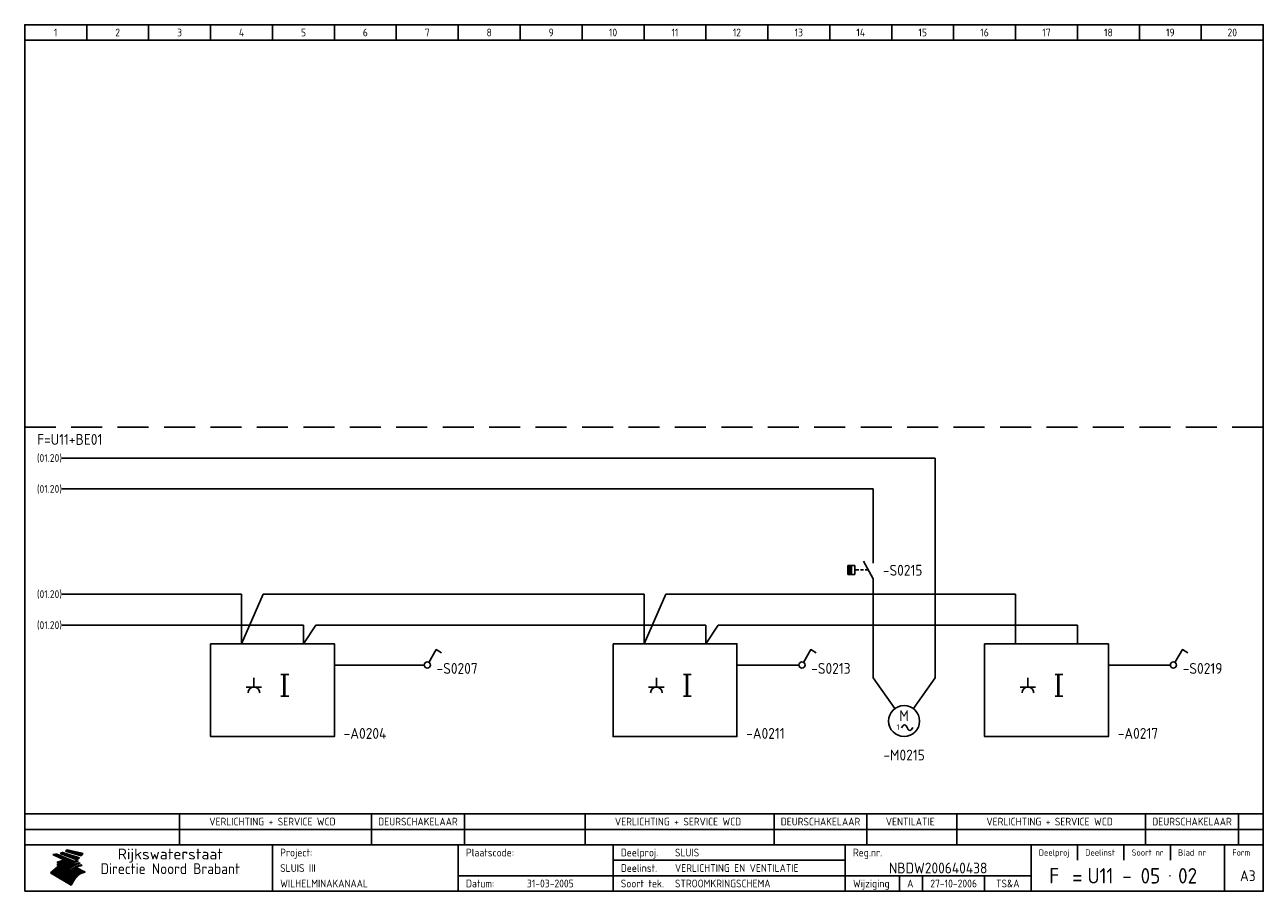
# Model space of a CAD drawing. Extents: x 10 to 410, y 10 to 290.
import ezdxf
from ezdxf.enums import TextEntityAlignment as Align

# ---------------------------------------------------------------- set-up
doc = ezdxf.new("R2010")
doc.units = 0
doc.header["$LTSCALE"] = 10
doc.header["$MEASUREMENT"] = 0
doc.linetypes.add('DASHED', pattern=[0.75, 0.5, -0.25])
doc.layers.get('0').update_dxf_attribs({"linetype": 'CONTINUOUS'})
for name, color, linetype in [('0-25', 7, 'CONTINUOUS'), ('0-35', 2, 'CONTINUOUS'), ('0-50', 3, 'CONTINUOUS'), ('B-25', 7, 'CONTINUOUS'), ('B-35', 2, 'CONTINUOUS'), ('S-25', 7, 'CONTINUOUS')]:
    doc.layers.add(name, color=color, linetype=linetype)
doc.styles.add('ISO', font='iso.shx')
doc.styles.get("Standard").update_dxf_attribs({"font": 'iso.shx'})

# ---------------------------------------------------------------- blocks, each defined once
blk = doc.blocks.new('KADERA3')
at = {"layer": '0-25'}
for p, q in [((30, 285), (30, 290)), ((50, 285), (50, 290)), ((70, 285), (70, 290)), ((90, 285), (90, 290)), ((110, 285), (110, 290)), ((130, 285), (130, 290)), ((150, 285), (150, 290)), ((170, 285), (170, 290)), ((190, 285), (190, 290)), ((210, 285), (210, 290)), ((230, 285), (230, 290)), ((250, 285), (250, 290)), ((270, 285), (270, 290)), ((290, 285), (290, 290)), ((310, 285), (310, 290)), ((330, 285), (330, 290)), ((350, 285), (350, 290)), ((370, 285), (370, 290)), ((390, 285), (390, 290)), ((10, 285), (410, 285)), ((410, 35), (10, 35)), ((410, 30), (10, 30)), ((350, 25), (350, 20)), ((365, 25), (365, 20)), ((380, 25), (380, 20)), ((200, 20), (275, 20)), ((150, 15), (335, 15)), ((292.5, 15), (292.5, 10)), ((300, 15), (300, 10)), ((320, 15), (320, 10))]:
    blk.add_line(p, q, dxfattribs=at)
at = {"layer": '0-25', "color": 7}
for p, q in [((19.1, 21.89), (25.12, 19)), ((19.1, 21.89), (25.12, 19)), ((19.17, 21.86), (20.7, 21.86)), ((19.29, 21.8), (20.83, 21.8)), ((19.4, 21.75), (20.96, 21.75)), ((19.52, 21.69), (21.09, 21.69)), ((19.64, 21.63), (21.22, 21.63)), ((19.74, 21.92), (20.56, 21.92)), ((19.75, 21.58), (21.36, 21.58)), ((19.87, 21.52), (21.49, 21.52)), ((19.99, 21.47), (21.62, 21.47)), ((20.11, 21.41), (21.75, 21.41)), ((20.22, 21.35), (21.88, 21.35)), ((20.25, 21.97), (20.43, 21.97)), ((20.34, 21.3), (22.02, 21.3)), ((20.38, 21.99), (26.02, 19.59)), ((20.38, 21.99), (26.02, 19.59)), ((20.46, 21.24), (22.15, 21.24)), ((20.57, 21.18), (22.28, 21.18)), ((20.69, 21.13), (22.41, 21.13)), ((20.81, 21.07), (22.55, 21.07)), ((20.92, 21.02), (22.68, 21.02)), ((21.04, 20.96), (22.81, 20.96)), ((21.16, 20.9), (22.94, 20.9)), ((21.27, 20.85), (23.07, 20.85)), ((21.39, 20.79), (23.21, 20.79)), ((21.47, 22.25), (26.83, 20.19)), ((21.47, 22.25), (26.83, 20.19)), ((21.49, 22.25), (23.07, 22.25)), ((21.51, 20.73), (23.34, 20.73)), ((21.6, 22.2), (23.25, 22.2)), ((21.63, 20.68), (23.47, 20.68)), ((21.65, 22.31), (22.89, 22.31)), ((21.74, 20.62), (23.6, 20.62)), ((21.75, 22.14), (23.42, 22.14)), ((21.8, 22.37), (22.71, 22.37)), ((21.86, 20.57), (23.73, 20.57)), ((21.9, 22.08), (23.6, 22.08)), ((21.94, 22.42), (22.53, 22.42)), ((21.98, 20.51), (23.87, 20.51)), ((22.04, 22.03), (23.78, 22.03)), ((22.06, 22.48), (22.36, 22.48)), ((22.09, 20.45), (24, 20.45)), ((22.18, 22.53), (27.65, 20.8)), ((22.18, 22.53), (27.65, 20.8)), ((22.19, 21.97), (23.96, 21.97)), ((22.21, 20.4), (24.13, 20.4)), ((22.33, 20.34), (24.26, 20.34)), ((22.34, 21.92), (24.13, 21.92)), ((22.37, 20), (23.08, 20)), ((22.44, 20.28), (24.4, 20.28)), ((22.48, 21.86), (24.31, 21.86)), ((22.49, 20.06), (23.04, 20.06)), ((22.56, 20.23), (24.53, 20.23)), ((22.61, 20.12), (22.93, 20.12)), ((22.63, 21.8), (24.49, 21.8)), ((22.68, 20.17), (24.66, 20.17)), ((22.71, 20.17), (22.82, 20.17)), ((23.11, 20.02), (22.77, 20.2)), ((23.11, 20.02), (22.77, 20.2)), ((22.78, 21.75), (24.67, 21.75)), ((22.79, 20.12), (24.79, 20.12)), ((22.91, 20.06), (24.92, 20.06)), ((22.92, 21.69), (24.85, 21.69)), ((23.03, 20), (25.06, 20)), ((23.07, 21.63), (25.02, 21.63)), ((23.14, 22.99), (28.22, 21.46)), ((23.14, 22.99), (28.22, 21.46)), ((23.15, 22.98), (25.33, 22.98)), ((23.22, 21.58), (25.2, 21.58)), ((23.23, 23.04), (25.09, 23.04)), ((23.32, 23.1), (24.84, 23.1)), ((23.34, 22.93), (25.57, 22.93)), ((23.36, 21.52), (25.38, 21.52)), ((23.4, 23.15), (24.6, 23.15)), ((23.49, 23.21), (24.36, 23.21)), ((23.51, 21.47), (25.56, 21.47)), ((23.52, 22.87), (25.81, 22.87)), ((23.57, 23.27), (24.12, 23.27)), ((23.64, 23.32), (23.87, 23.32)), ((23.66, 21.41), (25.74, 21.41)), ((23.7, 23.36), (28.82, 22.17)), ((23.7, 23.36), (28.82, 22.17)), ((23.71, 22.82), (26.06, 22.82)), ((23.8, 21.35), (25.91, 21.35)), ((23.9, 22.76), (26.3, 22.76)), ((23.95, 21.3), (26.09, 21.3)), ((24.09, 22.7), (26.54, 22.7)), ((24.09, 21.24), (26.27, 21.24)), ((24.24, 21.18), (26.45, 21.18)), ((24.27, 22.65), (26.78, 22.65)), ((24.39, 21.13), (26.62, 21.13)), ((24.46, 22.59), (27.03, 22.59)), ((24.53, 21.07), (26.8, 21.07)), ((24.65, 22.53), (27.27, 22.53)), ((24.68, 21.02), (26.98, 21.02)), ((24.83, 20.96), (27.16, 20.96)), ((24.84, 22.48), (27.51, 22.48)), ((24.97, 20.9), (27.34, 20.9)), ((25.02, 22.42), (27.75, 22.42)), ((25.12, 20.85), (27.51, 20.85)), ((25.21, 22.37), (28, 22.37)), ((25.27, 20.79), (27.63, 20.79)), ((25.4, 22.31), (28.24, 22.31)), ((25.41, 20.73), (27.57, 20.73)), ((25.56, 20.68), (27.51, 20.68)), ((25.58, 22.25), (28.48, 22.25)), ((25.71, 20.62), (27.44, 20.62)), ((25.77, 22.2), (28.72, 22.2)), ((25.85, 20.57), (27.37, 20.57)), ((25.96, 22.14), (28.79, 22.14)), ((26, 20.51), (27.29, 20.51)), ((26.15, 22.08), (28.75, 22.08)), ((26.15, 20.45), (27.22, 20.45)), ((26.29, 20.4), (27.14, 20.4)), ((26.33, 22.03), (28.71, 22.03)), ((26.44, 20.34), (27.06, 20.34)), ((26.52, 21.97), (28.66, 21.97)), ((26.59, 20.28), (26.97, 20.28)), ((26.71, 21.92), (28.62, 21.92)), ((26.73, 20.23), (26.89, 20.23)), ((26.9, 21.86), (28.57, 21.86)), ((27.08, 21.8), (28.52, 21.8)), ((27.27, 21.75), (28.48, 21.75)), ((27.46, 21.69), (28.43, 21.69)), ((27.65, 21.63), (28.38, 21.63)), ((27.83, 21.58), (28.33, 21.58)), ((28.02, 21.52), (28.28, 21.52)), ((28.21, 21.47), (28.22, 21.47)), ((20.58, 17.88), (18.3, 16)), ((20.58, 17.88), (18.3, 16)), ((24.94, 11.97), (18.3, 16)), ((24.94, 11.97), (18.3, 16)), ((18.31, 16.01), (20.96, 16.01)), ((18.38, 16.07), (21.46, 16.07)), ((18.45, 16.12), (21.88, 16.12)), ((18.52, 16.18), (22.15, 16.18)), ((18.59, 16.23), (22.38, 16.23)), ((18.65, 16.29), (22.58, 16.29)), ((18.72, 16.35), (22.75, 16.35)), ((18.79, 16.4), (22.91, 16.4)), ((18.86, 16.46), (20.6, 16.46)), ((18.93, 16.52), (20.6, 16.52)), ((18.99, 16.57), (20.6, 16.57)), ((19.06, 16.63), (20.6, 16.63)), ((19.13, 16.68), (20.6, 16.68)), ((19.2, 16.74), (20.6, 16.74)), ((19.27, 16.8), (20.6, 16.8)), ((19.33, 16.85), (21.07, 16.85)), ((19.4, 16.91), (21.55, 16.91)), ((19.47, 16.97), (21.88, 16.97)), ((19.54, 17.02), (22.13, 17.02)), ((19.61, 17.08), (22.34, 17.08)), ((19.67, 17.13), (20.6, 17.13)), ((19.74, 17.19), (20.6, 17.19)), ((19.81, 17.25), (20.6, 17.25)), ((19.88, 17.3), (20.6, 17.3)), ((19.95, 17.36), (20.6, 17.36)), ((20.01, 17.42), (20.6, 17.42)), ((20.08, 17.47), (20.93, 17.47)), ((20.15, 17.53), (21.26, 17.53)), ((20.22, 17.58), (21.51, 17.58)), ((20.29, 17.64), (21.72, 17.64)), ((20.35, 17.7), (21.9, 17.7)), ((20.42, 17.75), (22.07, 17.75)), ((20.49, 17.81), (22.22, 17.81)), ((20.56, 17.87), (22.36, 17.87)), ((20.6, 19.11), (20.58, 19.51)), ((20.6, 19.11), (20.58, 19.51)), ((20.58, 19.5), (22.09, 19.5)), ((20.58, 19.44), (21.95, 19.44)), ((20.59, 19.38), (21.79, 19.38)), ((20.59, 19.33), (21.62, 19.33)), ((20.59, 19.27), (21.42, 19.27)), ((20.6, 19.22), (21.2, 19.22)), ((20.6, 19.16), (20.93, 19.16)), ((20.6, 19.11), (20.69, 19.12)), ((20.6, 19.11), (20.69, 19.12)), ((20.6, 18.79), (20.77, 18.81)), ((20.6, 18.79), (20.77, 18.81)), ((20.6, 18.29), (20.6, 18.79)), ((20.6, 18.29), (20.6, 18.79)), ((20.6, 18.77), (22.46, 18.77)), ((20.6, 18.71), (22.33, 18.71)), ((20.6, 18.65), (22.19, 18.65)), ((20.6, 18.6), (22.04, 18.6)), ((20.6, 18.54), (21.87, 18.54)), ((20.6, 18.48), (21.68, 18.48)), ((20.6, 18.43), (21.46, 18.43)), ((20.6, 18.37), (21.21, 18.37)), ((20.6, 18.32), (20.87, 18.32)), ((20.6, 18.29), (20.88, 18.32)), ((20.6, 18.29), (20.88, 18.32)), ((20.6, 17.88), (20.86, 17.91)), ((20.6, 17.88), (20.86, 17.91)), ((20.6, 17.43), (20.97, 17.48)), ((20.6, 17.43), (20.97, 17.48)), ((20.6, 17.43), (20.6, 17.09)), ((20.6, 17.43), (20.6, 17.09)), ((20.6, 17.09), (21.26, 17.16)), ((20.6, 17.09), (21.26, 17.16)), ((20.6, 16.8), (21.37, 16.89)), ((20.6, 16.8), (21.37, 16.89)), ((20.6, 16.8), (20.6, 16.45)), ((20.6, 16.8), (20.6, 16.45)), ((20.6, 16.45), (21.56, 16.56)), ((20.6, 16.45), (21.56, 16.56)), ((20.6, 15.97), (21.67, 16.09)), ((20.6, 15.97), (21.67, 16.09)), ((20.7, 16.46), (23.06, 16.46)), ((20.9, 19.55), (22.23, 19.55)), ((20.9, 18.82), (22.59, 18.82)), ((20.98, 17.92), (22.5, 17.92)), ((21.02, 17.13), (22.53, 17.13)), ((21.19, 19.61), (22.35, 19.61)), ((21.2, 16.52), (23.2, 16.52)), ((21.32, 18.88), (22.71, 18.88)), ((21.32, 17.98), (22.62, 17.98)), ((21.42, 19.67), (22.47, 19.67)), ((21.47, 17.19), (22.7, 17.19)), ((21.59, 18.03), (22.74, 18.03)), ((21.61, 18.93), (22.82, 18.93)), ((21.62, 19.72), (22.59, 19.72)), ((21.72, 16.57), (23.32, 16.57)), ((21.77, 17.25), (22.85, 17.25)), ((21.8, 19.78), (22.69, 19.78)), ((21.8, 18.09), (22.85, 18.09)), ((21.84, 18.99), (22.92, 18.99)), ((21.96, 19.83), (22.79, 19.83)), ((21.99, 18.15), (22.95, 18.15)), ((22.01, 17.3), (22.99, 17.3)), ((22.03, 19.05), (23.03, 19.05)), ((22.1, 16.63), (23.44, 16.63)), ((22.11, 19.89), (22.89, 19.89)), ((22.16, 18.2), (23.05, 18.2)), ((22.21, 19.1), (23.12, 19.1)), ((22.21, 17.36), (23.12, 17.36)), ((22.24, 19.95), (22.99, 19.95)), ((22.31, 18.26), (23.15, 18.26)), ((22.36, 19.16), (23.22, 19.16)), ((22.38, 16.68), (23.56, 16.68)), ((22.39, 17.42), (23.24, 17.42)), ((22.45, 18.32), (23.24, 18.32)), ((22.51, 19.22), (23.3, 19.22)), ((22.56, 17.47), (23.36, 17.47)), ((22.59, 18.37), (23.33, 18.37)), ((22.6, 16.74), (23.66, 16.74)), ((22.64, 19.27), (23.39, 19.27)), ((22.71, 18.43), (23.42, 18.43)), ((22.71, 17.53), (23.47, 17.53)), ((22.77, 19.33), (23.47, 19.33)), ((22.79, 16.8), (23.77, 16.8)), ((22.83, 18.48), (23.5, 18.48)), ((22.84, 17.58), (23.57, 17.58)), ((22.89, 19.38), (23.55, 19.38)), ((22.94, 18.54), (23.58, 18.54)), ((22.96, 16.85), (23.86, 16.85)), ((22.97, 17.64), (23.67, 17.64)), ((23, 19.44), (23.63, 19.44)), ((23.04, 18.6), (23.66, 18.6)), ((23.1, 19.5), (23.72, 19.5)), ((23.1, 17.7), (23.77, 17.7)), ((23.12, 16.91), (23.96, 16.91)), ((23.14, 18.65), (23.74, 18.65)), ((23.15, 19.95), (25.19, 19.95)), ((23.21, 19.55), (23.8, 19.55)), ((23.21, 17.75), (23.86, 17.75)), ((23.21, 16.01), (28.9, 16.01)), ((23.24, 18.71), (23.82, 18.71)), ((23.26, 19.89), (25.32, 19.89)), ((23.26, 16.97), (24.05, 16.97)), ((23.3, 19.61), (23.88, 19.61)), ((23.32, 17.81), (23.95, 17.81)), ((23.33, 18.77), (23.91, 18.77)), ((23.37, 16.07), (29.08, 16.07)), ((23.38, 19.83), (25.45, 19.83)), ((23.39, 19.67), (23.81, 19.67)), ((23.39, 17.02), (24.14, 17.02)), ((23.42, 18.82), (23.99, 18.82)), ((23.42, 17.87), (24.03, 17.87)), ((23.45, 19.7), (23.58, 19.79)), ((23.45, 19.7), (23.58, 19.79)), ((23.48, 19.72), (23.7, 19.72)), ((23.5, 19.78), (25.58, 19.78)), ((23.51, 18.88), (24.07, 18.88)), ((23.51, 16.12), (29.27, 16.12)), ((23.52, 17.92), (24.11, 17.92)), ((23.52, 17.08), (24.22, 17.08)), ((23.54, 18.9), (24.3, 19.42)), ((23.54, 18.9), (24.3, 19.42)), ((23.56, 19.78), (23.59, 19.78)), ((23.56, 19.39), (23.9, 19.62)), ((23.56, 19.39), (23.9, 19.62)), ((23.58, 19.79), (23.9, 19.62)), ((23.58, 19.79), (23.9, 19.62)), ((23.59, 18.93), (24.15, 18.93)), ((23.61, 19.72), (25.72, 19.72)), ((23.62, 17.98), (24.2, 17.98)), ((23.63, 17.13), (24.3, 17.13)), ((23.65, 18.59), (24.62, 19.25)), ((23.65, 18.59), (24.62, 19.25)), ((29.41, 16.17), (23.65, 16.17)), ((23.67, 18.99), (24.23, 18.99)), ((23.71, 18.03), (24.28, 18.03)), ((23.73, 19.67), (25.85, 19.67)), ((23.75, 19.05), (24.32, 19.05)), ((23.75, 17.19), (24.38, 17.19)), ((23.77, 16.23), (29.47, 16.23)), ((23.79, 18.09), (24.36, 18.09)), ((23.83, 19.1), (24.4, 19.1)), ((23.85, 19.61), (25.98, 19.61)), ((23.85, 17.25), (24.46, 17.25)), ((23.88, 18.15), (24.44, 18.15)), ((23.89, 16.29), (29.36, 16.29)), ((23.92, 19.16), (24.48, 19.16)), ((23.94, 18.19), (25.23, 19.07)), ((23.94, 18.19), (25.23, 19.07)), ((23.95, 17.3), (24.55, 17.3)), ((23.96, 19.55), (25.96, 19.55)), ((23.96, 18.2), (24.53, 18.2)), ((24, 19.22), (24.56, 19.22)), ((24, 16.35), (29.24, 16.35)), ((24.04, 18.26), (24.61, 18.26)), ((24.05, 17.36), (24.63, 17.36)), ((24.06, 17.88), (25.34, 18.76)), ((24.06, 17.88), (25.34, 18.76)), ((24.08, 19.5), (25.88, 19.5)), ((24.08, 19.27), (24.58, 19.27)), ((24.11, 16.4), (29.13, 16.4)), ((24.13, 18.32), (24.69, 18.32)), ((24.14, 17.42), (24.71, 17.42)), ((24.16, 19.33), (24.47, 19.33)), ((24.2, 19.44), (25.79, 19.44)), ((24.21, 18.37), (24.77, 18.37)), ((24.21, 16.46), (29.02, 16.46)), ((24.23, 17.47), (24.79, 17.47)), ((24.24, 17.48), (25.52, 18.36)), ((24.24, 17.48), (25.52, 18.36)), ((24.25, 19.38), (24.36, 19.38)), ((24.29, 18.43), (24.85, 18.43)), ((24.3, 19.42), (24.62, 19.25)), ((24.3, 19.42), (24.62, 19.25)), ((24.31, 19.38), (25.71, 19.38)), ((24.31, 17.53), (24.87, 17.53)), ((24.31, 16.52), (28.91, 16.52)), ((24.35, 17.17), (25.64, 18.05)), ((24.35, 17.17), (25.64, 18.05)), ((24.37, 18.48), (24.94, 18.48)), ((24.39, 17.58), (24.96, 17.58)), ((24.4, 16.57), (28.79, 16.57)), ((24.43, 19.33), (25.62, 19.33)), ((24.45, 18.54), (25.02, 18.54)), ((24.47, 17.64), (25.04, 17.64)), ((24.49, 16.63), (28.68, 16.63)), ((24.54, 18.6), (25.1, 18.6)), ((24.55, 19.27), (25.54, 19.27)), ((24.56, 17.7), (25.12, 17.7)), ((24.57, 16.68), (28.57, 16.68)), ((24.62, 18.65), (25.18, 18.65)), ((24.63, 16.72), (25.91, 17.6)), ((24.63, 16.72), (25.91, 17.6)), ((24.64, 17.75), (25.2, 17.75)), ((24.66, 16.74), (28.45, 16.74)), ((24.67, 19.22), (25.45, 19.22)), ((24.7, 18.71), (25.27, 18.71)), ((24.72, 17.81), (25.29, 17.81)), ((24.74, 16.8), (28.34, 16.8)), ((24.78, 19.16), (25.37, 19.16)), ((24.78, 18.77), (25.34, 18.77)), ((24.8, 17.87), (25.37, 17.87)), ((24.82, 16.85), (28.23, 16.85)), ((24.87, 18.82), (25.4, 18.82)), ((24.89, 17.92), (25.45, 17.92)), ((24.9, 19.1), (25.28, 19.1)), ((24.9, 16.91), (28.11, 16.91)), ((24.95, 18.88), (25.45, 18.88)), ((24.97, 17.98), (25.53, 17.98)), ((24.99, 16.97), (28, 16.97)), ((25.02, 19.05), (25.2, 19.05)), ((25.03, 18.93), (25.51, 18.93)), ((25.05, 18.03), (25.61, 18.03)), ((25.07, 17.02), (27.89, 17.02)), ((25.11, 18.99), (25.57, 18.99)), ((26.02, 19.59), (25.12, 19)), ((26.02, 19.59), (25.12, 19)), ((25.13, 18.09), (25.68, 18.09)), ((25.15, 17.08), (27.77, 17.08)), ((25.19, 19.05), (25.63, 19.05)), ((25.21, 18.15), (25.75, 18.15)), ((25.23, 17.13), (27.66, 17.13)), ((25.26, 19.1), (25.7, 19.1)), ((25.3, 18.2), (25.82, 18.2)), ((25.31, 17.19), (27.55, 17.19)), ((25.33, 19.16), (25.77, 19.16)), ((25.38, 18.26), (25.89, 18.26)), ((25.39, 19.22), (25.85, 19.22)), ((25.4, 17.25), (27.43, 17.25)), ((25.46, 18.32), (25.97, 18.32)), ((25.47, 19.27), (25.93, 19.27)), ((25.48, 17.3), (27.32, 17.3)), ((25.54, 19.33), (26.03, 19.33)), ((25.54, 18.37), (26.06, 18.37)), ((25.56, 17.36), (27.21, 17.36)), ((25.62, 18.43), (26.14, 18.43)), ((25.63, 19.38), (26.13, 19.38)), ((25.64, 17.42), (27.1, 17.42)), ((25.7, 18.48), (26.24, 18.48)), ((25.72, 19.44), (26.24, 19.44)), ((25.73, 17.47), (26.98, 17.47)), ((25.79, 18.54), (26.34, 18.54)), ((25.81, 17.53), (26.87, 17.53)), ((25.82, 19.5), (26.36, 19.5)), ((25.89, 18.6), (26.46, 18.6)), ((25.89, 17.58), (26.76, 17.58)), ((25.93, 19.55), (26.53, 19.55)), ((25.96, 17.64), (26.64, 17.64)), ((25.99, 18.65), (26.58, 18.65)), ((26.04, 17.7), (26.59, 17.7)), ((26.06, 19.61), (26.85, 19.61)), ((26.1, 18.71), (26.72, 18.71)), ((26.12, 17.75), (26.67, 17.75)), ((26.2, 17.81), (26.76, 17.81)), ((26.21, 19.67), (27.23, 19.67)), ((26.23, 18.77), (26.89, 18.77)), ((26.29, 17.87), (26.86, 17.87)), ((26.37, 18.82), (27.09, 18.82)), ((26.39, 17.92), (26.97, 17.92)), ((26.44, 19.72), (27.18, 19.72)), ((26.49, 17.98), (27.09, 17.98)), ((26.53, 18.88), (27.34, 18.88)), ((26.56, 17.68), (29.54, 16.2)), ((26.56, 17.68), (29.54, 16.2)), ((26.6, 18.03), (27.22, 18.03)), ((26.72, 18.09), (27.38, 18.09)), ((26.73, 18.93), (27.66, 18.93)), ((26.85, 18.15), (27.56, 18.15)), ((26.99, 18.99), (27.9, 18.99)), ((27, 18.2), (27.8, 18.2)), ((27.13, 19.78), (27.25, 19.64)), ((27.13, 19.78), (27.25, 19.64)), ((27.18, 18.26), (28.13, 18.26)), ((27.26, 19.05), (27.84, 19.05)), ((27.39, 18.32), (28.47, 18.32)), ((27.7, 18.37), (28.49, 18.37)), ((27.78, 19.1), (27.93, 18.96)), ((27.78, 19.1), (27.93, 18.96)), ((28, 18.43), (28.44, 18.43)), ((28.29, 15.83), (29.54, 16.2)), ((28.29, 15.83), (29.54, 16.2)), ((28.39, 18.48), (28.54, 18.32)), ((28.39, 18.48), (28.54, 18.32)), ((29.54, 16.2), (29.45, 16.17)), ((29.54, 16.2), (29.45, 16.17)), ((29.46, 16.18), (29.47, 16.18)), ((18.38, 15.95), (20.6, 15.95)), ((18.47, 15.9), (20.6, 15.9)), ((18.57, 15.84), (20.6, 15.84)), ((18.66, 15.78), (20.6, 15.78)), ((18.75, 15.73), (20.6, 15.73)), ((18.85, 15.67), (20.6, 15.67)), ((18.94, 15.62), (20.6, 15.62)), ((19.03, 15.56), (27.83, 15.56)), ((19.12, 15.5), (27.75, 15.5)), ((19.22, 15.45), (27.66, 15.45)), ((19.31, 15.39), (27.58, 15.39)), ((19.4, 15.33), (27.5, 15.33)), ((19.49, 15.28), (27.43, 15.28)), ((19.59, 15.22), (27.36, 15.22)), ((19.68, 15.17), (27.29, 15.17)), ((19.77, 15.11), (27.22, 15.11)), ((19.86, 15.05), (27.15, 15.05)), ((19.96, 15), (27.09, 15)), ((20.05, 14.94), (27.02, 14.94)), ((20.14, 14.88), (26.96, 14.88)), ((20.24, 14.83), (26.9, 14.83)), ((20.33, 14.77), (26.84, 14.77)), ((20.42, 14.72), (26.79, 14.72)), ((20.51, 14.66), (26.73, 14.66)), ((20.6, 15.97), (20.6, 15.58)), ((20.6, 15.97), (20.6, 15.58)), ((20.6, 15.58), (21.95, 15.73)), ((20.6, 15.58), (21.95, 15.73)), ((20.61, 14.6), (26.68, 14.6)), ((20.7, 14.55), (26.62, 14.55)), ((20.79, 14.49), (26.57, 14.49)), ((20.88, 14.43), (26.52, 14.43)), ((20.94, 15.62), (27.92, 15.62)), ((20.98, 14.38), (26.47, 14.38)), ((21.07, 14.32), (26.42, 14.32)), ((21.16, 14.27), (26.38, 14.27)), ((21.25, 14.21), (26.33, 14.21)), ((21.35, 14.15), (26.29, 14.15)), ((21.44, 14.1), (26.24, 14.1)), ((21.45, 15.67), (28.01, 15.67)), ((21.53, 14.04), (26.2, 14.04)), ((21.63, 13.98), (26.16, 13.98)), ((21.72, 13.93), (26.12, 13.93)), ((21.81, 13.87), (26.08, 13.87)), ((21.9, 13.82), (26.04, 13.82)), ((21.96, 15.73), (28.11, 15.73)), ((22, 13.76), (26, 13.76)), ((22.09, 13.7), (25.96, 13.7)), ((22.18, 13.65), (25.93, 13.65)), ((22.27, 13.59), (25.89, 13.59)), ((22.34, 15.78), (28.21, 15.78)), ((22.37, 13.53), (25.86, 13.53)), ((22.46, 13.48), (25.82, 13.48)), ((22.55, 13.42), (25.79, 13.42)), ((22.62, 15.84), (28.33, 15.84)), ((22.65, 13.37), (25.76, 13.37)), ((22.74, 13.31), (25.73, 13.31)), ((22.83, 13.25), (25.69, 13.25)), ((22.84, 15.9), (28.52, 15.9)), ((22.92, 13.2), (25.66, 13.2)), ((23.02, 13.14), (25.63, 13.14)), ((23.04, 15.95), (28.71, 15.95)), ((23.11, 13.08), (25.59, 13.08)), ((23.2, 13.03), (25.56, 13.03)), ((23.29, 12.97), (25.53, 12.97)), ((23.39, 12.92), (25.5, 12.92)), ((23.48, 12.86), (25.46, 12.86)), ((23.57, 12.8), (25.43, 12.8)), ((23.66, 12.75), (25.4, 12.75)), ((23.76, 12.69), (25.36, 12.69)), ((23.85, 12.63), (25.33, 12.63)), ((23.94, 12.58), (25.3, 12.58)), ((24.04, 12.52), (25.26, 12.52)), ((24.13, 12.47), (25.23, 12.47)), ((24.22, 12.41), (25.2, 12.41)), ((24.31, 12.35), (25.17, 12.35)), ((24.41, 12.3), (25.13, 12.3)), ((24.5, 12.24), (25.1, 12.24)), ((24.59, 12.18), (25.07, 12.18)), ((24.68, 12.13), (25.03, 12.13)), ((24.78, 12.07), (25, 12.07)), ((24.87, 12.02), (24.97, 12.02)), ((24.94, 11.97), (25.81, 13.45)), ((24.94, 11.97), (25.81, 13.45))]:
    blk.add_line(p, q, dxfattribs=at)
for centre, radius, start, end in [((19.15, 29.7), 7.8, 269.6055, 279.0886), ((19.15, 29.7), 7.8, 269.6055, 279.0886), ((19.93, 25.38), 5.91, 276.3402, 298.7463), ((19.93, 25.38), 5.91, 276.3402, 298.7463), ((19.84, 25.09), 6.03, 278.129, 302.868), ((19.84, 25.09), 6.03, 278.129, 302.868), ((19.84, 27.26), 5.27, 288.0217, 296.3084), ((19.84, 27.26), 5.27, 288.0217, 296.3084), ((20.49, 27.56), 5.28, 300.0654, 307.393), ((20.49, 27.56), 5.28, 300.0654, 307.393), ((24.11, 24.7), 5.26, 301.1147, 312.2814), ((24.11, 24.7), 5.26, 301.1147, 312.2814), ((21.95, 27.32), 8.59, 316.9248, 323.1399), ((21.95, 27.32), 8.59, 316.9248, 323.1399), ((20.21, 23.78), 5.91, 273.6149, 304.3803), ((20.21, 23.78), 5.91, 273.6149, 304.3803), ((20.35, 24.56), 5.76, 274.164, 302.5474), ((20.35, 24.56), 5.76, 274.164, 302.5474), ((20.05, 24.28), 6.02, 277.9472, 305.7139), ((20.05, 24.28), 6.02, 277.9472, 305.7139), ((20.04, 23.49), 6.09, 278.8115, 306.4242), ((20.04, 23.49), 6.09, 278.8115, 306.4242), ((20.53, 23.07), 5.96, 277.0519, 304.973), ((20.53, 23.07), 5.96, 277.0519, 304.973), ((20.72, 22.76), 5.91, 276.3402, 304.3803), ((20.72, 22.76), 5.91, 276.3402, 304.3803), ((21.06, 22.34), 5.81, 274.9043, 303.1745), ((21.06, 22.34), 5.81, 274.9043, 303.1745), ((20.82, 22.06), 6.04, 278.1111, 305.8489), ((20.82, 22.06), 6.04, 278.1111, 305.8489), ((21.3, 21.6), 5.91, 276.3402, 304.3803), ((21.3, 21.6), 5.91, 276.3402, 304.3803), ((27.05, 17.17), 2.63, 107.4286, 133.7799), ((27.05, 17.17), 2.63, 107.4286, 133.7799), ((27.45, 16.91), 2.81, 110.4143, 138.7411), ((27.45, 16.91), 2.81, 110.4143, 138.7411), ((27.57, 15.64), 3.4, 98.1566, 126.9045), ((27.57, 15.64), 3.4, 98.1566, 126.9045), ((27.91, 15.54), 3.39, 100.5835, 132.088), ((27.91, 15.54), 3.39, 100.5835, 132.088), ((28.21, 14.74), 3.67, 95.7581, 128.7216), ((28.21, 14.74), 3.67, 95.7581, 128.7216), ((27.01, 16.84), 2.93, 87.7348, 104.8316), ((27.01, 16.84), 2.93, 87.7348, 104.8316), ((27.37, 15.71), 3.93, 91.7838, 103.2817), ((27.37, 15.71), 3.93, 91.7838, 103.2817), ((28.4, 15.05), 3.21, 96.3886, 125.0052), ((28.4, 15.05), 3.21, 96.3886, 125.0052), ((27.82, 16.31), 2.8, 90.634, 105.1984), ((27.82, 16.31), 2.8, 90.634, 105.1984), ((28.19, 15.04), 3.93, 93.8342, 103.2817), ((28.19, 15.04), 3.93, 93.8342, 103.2817), ((28.58, 15.69), 2.8, 93.8141, 105.1984), ((28.58, 15.69), 2.8, 93.8141, 105.1984), ((28.95, 14.41), 3.93, 96.0135, 103.2817), ((28.95, 14.41), 3.93, 96.0135, 103.2817), ((31.24, 10.26), 6.3, 117.9568, 149.6251), ((31.24, 10.26), 6.3, 117.9568, 149.6251)]:
    blk.add_arc(centre, radius, start, end, dxfattribs=at)
at = {"layer": '0-35'}
for p, q in [((90, 25), (90, 10)), ((150, 25), (150, 10)), ((200, 25), (200, 10)), ((275, 25), (275, 10)), ((335, 25), (335, 10)), ((397.5, 25), (397.5, 10))]:
    blk.add_line(p, q, dxfattribs=at)
at = {"layer": '0-50'}
for p, q in [((10, 25), (410, 25)), ((348.75, 15), (351.25, 15)), ((348.75, 13.5), (351.25, 13.5))]:
    blk.add_line(p, q, dxfattribs=at)
blk.add_lwpolyline([(10, 10), (410, 10), (410, 290), (10, 290)], close=True, dxfattribs=at)
at = {"layer": '0-50', "const_width": 0.25}
blk.add_lwpolyline([(379.75, 15, 1), (380, 15, 1)], format="xyb", close=True, dxfattribs=at)
at = {"layer": '0-25', "style": 'ISO'}
for s, height, p in [('Project:', 2.5, (92.5, 22.5)), ('Plaatscode:', 2.5, (152.5, 22.5)), ('Deelproj.', 2.5, (202.5, 22.5)), ('Reg.nr.', 2.5, (277.5, 22.5)), ('Deelproj', 2, (337.5, 22.5)), ('Deelinst', 2, (352.5, 22.5)), ('Soort nr', 2, (367.5, 22.5)), ('Blad nr', 2, (382.5, 22.5)), ('Form', 2, (400, 22.5)), ('Deelinst.', 2.5, (202.5, 17.5)), ('Datum:', 2.5, (152.5, 12.5)), ('Soort tek.', 2.5, (202.5, 12.5)), ('Wijziging', 2.5, (277.5, 12.5))]:
    blk.add_text(s, height=height, dxfattribs=at).set_placement(p, align=Align.MIDDLE_LEFT)
for tag, p in [('STR1', (20, 287.5)), ('STR2', (40, 287.5)), ('STR3', (60, 287.5)), ('STR4', (80, 287.5)), ('STR5', (100, 287.5)), ('STR6', (120, 287.5)), ('STR7', (140, 287.5)), ('STR8', (160, 287.5)), ('STR9', (180, 287.5)), ('STR10', (200, 287.5)), ('STR11', (220, 287.5)), ('STR12', (240, 287.5)), ('STR13', (260, 287.5)), ('STR14', (280, 287.5)), ('STR15', (300, 287.5)), ('STR16', (320, 287.5)), ('STR17', (340, 287.5)), ('STR18', (360, 287.5)), ('STR19', (380, 287.5)), ('STR20', (400, 287.5)), ('W', (180, 12.5)), ('Z', (310, 12.5)), ('Y', (327.5, 12.5))]:
    blk.add_attdef(tag, text='', height=2.5, dxfattribs=at).set_placement(p, align=Align.MIDDLE)
for tag, p in [('N', (220, 22.5)), ('B', (92.5, 17.5)), ('P', (220, 17.5)), ('C', (92.5, 12.5)), ('U', (220, 12.5)), ('REV', (295, 12.5))]:
    blk.add_attdef(tag, text='', height=2.5, dxfattribs=at).set_placement(p, align=Align.MIDDLE_LEFT)
at = {"layer": '0-35', "style": 'ISO', "width": 1.00614}
blk.add_text('Rijkswaterstaat', height=3.5, dxfattribs=at).set_placement((40, 20.28), (74, 20.28), align=Align.FIT)
at = {"layer": '0-35', "color": 2, "style": 'ISO', "width": 0.948867}
blk.add_text('Directie Noord Brabant', height=3.5, dxfattribs=at).set_placement((34.5, 15.53), (79.5, 15.53), align=Align.FIT)
at = {"layer": '0-35', "style": 'ISO'}
for tag, p in [('X', (178.5, 17.5)), ('FORM', (402.5, 15))]:
    blk.add_attdef(tag, text='', height=3.5, dxfattribs=at).set_placement(p, align=Align.MIDDLE_LEFT)
blk.add_attdef('RNR', text='', height=3.5, dxfattribs=at).set_placement((305, 17.5), align=Align.MIDDLE)
at = {"layer": '0-50', "style": 'ISO'}
for tag, p in [('M', (342.5, 15)), ('O', (365, 15))]:
    blk.add_attdef(tag, text='', height=5, dxfattribs=at).set_placement(p, align=Align.MIDDLE)
blk.add_attdef('Q', text='', height=5, dxfattribs=at).set_placement((382.5, 15), align=Align.MIDDLE_LEFT)
blk = doc.blocks.new('060801')
at = {"layer": '0-25'}
for p, q in [((-0.78, -12.17), (-0.45, -11.59)), ((1, -12.14), (0.68, -11.59)), ((1, -12.14), (1.32, -12.69)), ((2.78, -12.11), (2.45, -12.69))]:
    blk.add_line(p, q, dxfattribs=at)
blk.add_circle((0, -10), 5, dxfattribs=at)
for centre, start, end in [((0.12, -11.91), 29.8344, 150.0578), ((1.88, -12.36), 209.8344, 330.0578)]:
    blk.add_arc(centre, 0.653, start, end, dxfattribs=at)
at = {"layer": '0-25', "style": 'ISO'}
blk.add_text('1', height=1.8, dxfattribs=at).set_placement((-2, -12), align=Align.MIDDLE)
for tag, p in [('U', (-6, -3)), ('V', (-1, -3)), ('W', (4, -3))]:
    blk.add_attdef(tag, text='', height=2.5, dxfattribs=at).set_placement(p, align=Align.RIGHT)
for tag, p in [('OM1', (-2, -24)), ('OM2', (-2, -28)), ('OM3', (-2, -32)), ('OM4', (-2, -36))]:
    blk.add_attdef(tag, p, '', height=2.5, dxfattribs=at)
at = {"layer": '0-35', "style": 'ISO'}
blk.add_text('M', height=3.5, dxfattribs=at).set_placement((0, -10), align=Align.CENTER)
blk.add_attdef('KT', (-2, -20), '', height=3.5, dxfattribs=at)
blk = doc.blocks.new('A$C57B5337A')
at = {"layer": 'S-25'}
for p, q in [((6.88, 15), (6.88, 10)), ((6.88, 5), (3.76, 10.63)), ((6.88, 5), (6.88, 0))]:
    blk.add_line(p, q, dxfattribs=at)
at = {"layer": 'B-25'}
for tag, p in [('KN1', (4.45, 12.27)), ('KN2', (4.45, 0.99))]:
    blk.add_attdef(tag, text='', height=2.5, dxfattribs=at).set_placement(p, align=Align.RIGHT)
blk.add_attdef('OM1', (10.88, 1.99), '', height=2.5, dxfattribs=at)
at = {"layer": 'B-35'}
blk.add_attdef('KT', (11.02, 6.01), '', height=3.5, dxfattribs=at)

msp = doc.modelspace()

# ---------------------------------------------------------------- hatches: boundary and pattern name
at = {"layer": 'S-25'}
msp.add_hatch(color=256, dxfattribs=at).paths.add_polyline_path([(276.97, 115.31), (275.87, 115.31), (275.87, 112.31), (276.97, 112.31)])

# ---------------------------------------------------------------- linework, layer by layer
for p, q in [((291, 69), (284, 79)), ((297, 69), (304, 79))]:
    msp.add_line(p, q)
at = {"layer": '0-25'}
for p, q in [((81.5, 76), (86.5, 76)), ((211.5, 76), (216.5, 76)), ((331.5, 76), (336.5, 76))]:
    msp.add_line(p, q, dxfattribs=at)
for centre in [(84, 74.12), (214, 74.12), (334, 74.12)]:
    msp.add_arc(centre, 1.88, 0, 180, dxfattribs=at)
at = {"layer": 'S-25', "linetype": 'DASHED', "ltscale": 2}
msp.add_line((10, 160), (410, 160), dxfattribs=at)
at = {"layer": 'S-25'}
for p, q in [((304, 150), (22, 150)), ((304, 150), (304, 79)), ((284, 140), (22, 140)), ((284, 140), (284, 121)), ((278.07, 115.31), (275.87, 115.31)), ((275.87, 115.31), (275.87, 112.31)), ((278.07, 112.31), (275.87, 112.31)), ((276.97, 112.31), (276.97, 115.31)), ((278.07, 112.31), (278.07, 115.31)), ((80, 106), (22, 106)), ((80, 90), (87, 106)), ((80, 90), (80, 106)), ((210, 106), (87, 106)), ((210, 90), (210, 106)), ((210, 90), (217, 106)), ((330, 106), (217, 106)), ((284, 106), (284, 79)), ((330, 90), (330, 106)), ((100, 96), (22, 96)), ((100, 90), (104, 96)), ((100, 90), (100, 96)), ((230, 96), (104, 96)), ((230, 90), (230, 96)), ((230, 90), (234, 96)), ((350, 96), (234, 96)), ((350, 90), (350, 96)), ((92.75, 80), (95.25, 80)), ((93.69, 73), (93.69, 80)), ((94, 73), (94, 80)), ((139, 83.1), (110, 83.1)), ((222.75, 80), (225.25, 80)), ((223.69, 73), (223.69, 80)), ((224, 73), (224, 80)), ((260, 83.1), (240, 83.1)), ((342.75, 80), (345.25, 80)), ((343.69, 73), (343.69, 80)), ((344, 73), (344, 80)), ((380, 83.1), (360, 83.1)), ((84, 76), (84, 79)), ((214, 76), (214, 79)), ((334, 76), (334, 79)), ((92.75, 73), (95.25, 73)), ((222.75, 73), (225.25, 73)), ((342.75, 73), (345.25, 73)), ((60, 35), (60, 25)), ((122, 35), (122, 25)), ((152, 35), (152, 25)), ((191, 35), (191, 25)), ((252, 35), (252, 25)), ((282, 35), (282, 25)), ((311, 35), (311, 25)), ((372, 35), (372, 25)), ((402, 35), (402, 25))]:
    msp.add_line(p, q, dxfattribs=at)
at = {"layer": 'S-25', "linetype": 'DASHED', "ltscale": 0.2}
msp.add_line((282.44, 113.81), (278.07, 113.81), dxfattribs=at)
at = {"layer": 'S-25'}
for points in [[(70, 90), (110, 90), (110, 60), (70, 60)], [(200, 90), (240, 90), (240, 60), (200, 60)], [(320, 90), (360, 90), (360, 60), (320, 60)]]:
    msp.add_lwpolyline(points, close=True, dxfattribs=at)
for points in [[(140.5, 83.97), (142.88, 88.09), (144.61, 87.09)], [(261.5, 83.97), (263.88, 88.09), (265.61, 87.09)], [(381.5, 83.97), (383.88, 88.09), (385.61, 87.09)]]:
    msp.add_lwpolyline(points, dxfattribs=at)
for centre in [(140, 83.1), (261, 83.1), (381, 83.1)]:
    msp.add_circle(centre, 1, dxfattribs=at)

# ---------------------------------------------------------------- block references
at = {"layer": '0-25'}
msp.add_blockref('060801', (294, 75), dxfattribs=at)
at = {"layer": 'S-25'}
ref = msp.add_blockref('KADERA3', (0, 0), dxfattribs=at)
ref.add_attrib('B', 'SLUIS III', dxfattribs={"layer": '0-25', "height": 2.5, "style": 'ISO'}).set_placement((92.5, 17.5), align=Align.MIDDLE_LEFT)
ref.add_attrib('C', 'WILHELMINAKANAAL', dxfattribs={"layer": '0-25', "height": 2.5, "style": 'ISO'}).set_placement((92.5, 12.5), align=Align.MIDDLE_LEFT)
ref.add_attrib('N', 'SLUIS', dxfattribs={"layer": '0-25', "height": 2.5, "style": 'ISO'}).set_placement((220, 22.5), align=Align.MIDDLE_LEFT)
ref.add_attrib('P', 'VERLICHTING EN VENTILATIE', dxfattribs={"layer": '0-25', "height": 2.5, "style": 'ISO'}).set_placement((220, 17.5), align=Align.MIDDLE_LEFT)
ref.add_attrib('U', 'STROOMKRINGSCHEMA', dxfattribs={"layer": '0-25', "height": 2.5, "style": 'ISO'}).set_placement((220, 12.5), align=Align.MIDDLE_LEFT)
ref.add_attrib('M', 'F', dxfattribs={"layer": '0-50', "height": 5, "style": 'ISO'}).set_placement((342.5, 15), align=Align.MIDDLE)
ref.add_attrib('O', 'U11 - 05', dxfattribs={"layer": '0-50', "height": 5, "style": 'ISO'}).set_placement((365, 15), align=Align.MIDDLE)
ref.add_attrib('Q', '02', dxfattribs={"layer": '0-50', "height": 5, "style": 'ISO'}).set_placement((382.5, 15), align=Align.MIDDLE_LEFT)
ref.add_attrib('RNR', 'NBDW200640438', dxfattribs={"layer": '0-35', "height": 3.5, "style": 'ISO'}).set_placement((305, 17.5), align=Align.MIDDLE)
ref.add_attrib('W', '31-03-2005', dxfattribs={"layer": '0-25', "height": 2.5, "style": 'ISO'}).set_placement((179.75, 12.5), align=Align.MIDDLE)
ref.add_attrib('FORM', 'A3', dxfattribs={"layer": '0-35', "height": 3.5, "style": 'ISO'}).set_placement((402.5, 15), align=Align.MIDDLE_LEFT)
ref.add_attrib('REV', 'A', dxfattribs={"layer": '0-25', "height": 2.5, "style": 'ISO'}).set_placement((295, 12.5), align=Align.MIDDLE_LEFT)
ref.add_attrib('Z', '27-10-2006', dxfattribs={"layer": '0-25', "height": 2.5, "style": 'ISO'}).set_placement((310, 12.5), align=Align.MIDDLE)
ref.add_attrib('Y', 'TS&A', dxfattribs={"layer": '0-25', "height": 2.5, "style": 'ISO'}).set_placement((327.5, 12.5), align=Align.MIDDLE)
ref.add_attrib('STR1', '1', dxfattribs={"layer": '0-25', "height": 2.5, "style": 'ISO'}).set_placement((20, 287.5), align=Align.MIDDLE)
ref.add_attrib('STR2', '2', dxfattribs={"layer": '0-25', "height": 2.5, "style": 'ISO'}).set_placement((40, 287.5), align=Align.MIDDLE)
ref.add_attrib('STR3', '3', dxfattribs={"layer": '0-25', "height": 2.5, "style": 'ISO'}).set_placement((60, 287.5), align=Align.MIDDLE)
ref.add_attrib('STR4', '4', dxfattribs={"layer": '0-25', "height": 2.5, "style": 'ISO'}).set_placement((80, 287.5), align=Align.MIDDLE)
ref.add_attrib('STR5', '5', dxfattribs={"layer": '0-25', "height": 2.5, "style": 'ISO'}).set_placement((100, 287.5), align=Align.MIDDLE)
ref.add_attrib('STR6', '6', dxfattribs={"layer": '0-25', "height": 2.5, "style": 'ISO'}).set_placement((120, 287.5), align=Align.MIDDLE)
ref.add_attrib('STR7', '7', dxfattribs={"layer": '0-25', "height": 2.5, "style": 'ISO'}).set_placement((140, 287.5), align=Align.MIDDLE)
ref.add_attrib('STR8', '8', dxfattribs={"layer": '0-25', "height": 2.5, "style": 'ISO'}).set_placement((160, 287.5), align=Align.MIDDLE)
ref.add_attrib('STR9', '9', dxfattribs={"layer": '0-25', "height": 2.5, "style": 'ISO'}).set_placement((180, 287.5), align=Align.MIDDLE)
ref.add_attrib('STR10', '10', dxfattribs={"layer": '0-25', "height": 2.5, "style": 'ISO'}).set_placement((200, 287.5), align=Align.MIDDLE)
ref.add_attrib('STR11', '11', dxfattribs={"layer": '0-25', "height": 2.5, "style": 'ISO'}).set_placement((220, 287.5), align=Align.MIDDLE)
ref.add_attrib('STR12', '12', dxfattribs={"layer": '0-25', "height": 2.5, "style": 'ISO'}).set_placement((240, 287.5), align=Align.MIDDLE)
ref.add_attrib('STR13', '13', dxfattribs={"layer": '0-25', "height": 2.5, "style": 'ISO'}).set_placement((260, 287.5), align=Align.MIDDLE)
ref.add_attrib('STR14', '14', dxfattribs={"layer": '0-25', "height": 2.5, "style": 'ISO'}).set_placement((280, 287.5), align=Align.MIDDLE)
ref.add_attrib('STR15', '15', dxfattribs={"layer": '0-25', "height": 2.5, "style": 'ISO'}).set_placement((300, 287.5), align=Align.MIDDLE)
ref.add_attrib('STR16', '16', dxfattribs={"layer": '0-25', "height": 2.5, "style": 'ISO'}).set_placement((320, 287.5), align=Align.MIDDLE)
ref.add_attrib('STR17', '17', dxfattribs={"layer": '0-25', "height": 2.5, "style": 'ISO'}).set_placement((340, 287.5), align=Align.MIDDLE)
ref.add_attrib('STR18', '18', dxfattribs={"layer": '0-25', "height": 2.5, "style": 'ISO'}).set_placement((360, 287.5), align=Align.MIDDLE)
ref.add_attrib('STR19', '19', dxfattribs={"layer": '0-25', "height": 2.5, "style": 'ISO'}).set_placement((380, 287.5), align=Align.MIDDLE)
ref.add_attrib('STR20', '20', dxfattribs={"layer": '0-25', "height": 2.5, "style": 'ISO'}).set_placement((400, 287.5), align=Align.MIDDLE)
ref = msp.add_blockref('A$C57B5337A', (277.12, 106), dxfattribs=at)
ref.add_attrib('KT', '-S0215', (287.14, 111.98), dxfattribs={"layer": 'B-35', "height": 3.5})

# ---------------------------------------------------------------- texts
at = {"layer": 'B-25'}
for p in [(22, 150), (22, 140), (22, 106), (22, 96)]:
    msp.add_text('(01.20)', height=2.5, dxfattribs=at).set_placement(p, align=Align.MIDDLE_RIGHT)
for s, p in [('VERLICHTING + SERVICE WCD', (90, 32.5)), ('DEURSCHAKELAAR', (137, 32.5)), ('VERLICHTING + SERVICE WCD', (221, 32.5)), ('DEURSCHAKELAAR', (267, 32.5)), ('VENTILATIE', (296, 32.5)), ('VERLICHTING + SERVICE WCD', (341, 32.5)), ('DEURSCHAKELAAR', (387, 32.5))]:
    msp.add_text(s, height=2.5, dxfattribs=at).set_placement(p, align=Align.MIDDLE_CENTER)
at = {"layer": 'B-35'}
for s, p in [('F=U11+BE01', (14, 156)), ('-S0207', (143, 82)), ('-S0213', (264, 82)), ('-S0219', (384, 82)), ('-A0204', (113, 61)), ('-A0211', (243, 61)), ('-A0217', (363, 61))]:
    msp.add_text(s, height=3.5, dxfattribs=at).set_placement(p, align=Align.MIDDLE_LEFT)
msp.add_text('-M0215', height=3.5, dxfattribs=at).set_placement((294, 54), align=Align.MIDDLE_CENTER)

doc.saveas('drawing.dxf')
